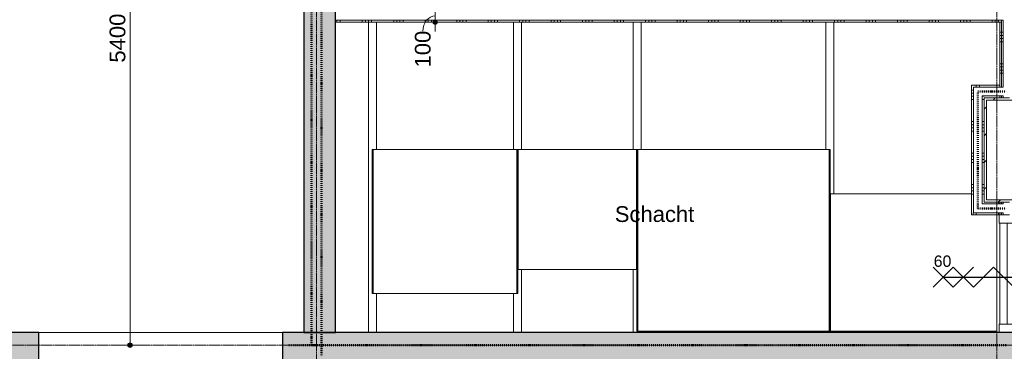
# Model space of a CAD drawing. Header units: millimetres. Extents: x 23523 to 72739, y 19604 to 59318.
# Tile 5 of 44: x 40871 to 48688, y 26951 to 29579. Entities that reach past the tile are written whole.
import ezdxf

# ---------------------------------------------------------------- set-up
doc = ezdxf.new("R2010")
doc.units = ezdxf.units.MM
for name, pattern in [('Dash dot', [15.875, 6.35, -4.7625, 0, -4.7625]), ('Hidden', [7.14375, 4.7625, -2.38125]), ('stramien', [22.225, 12.7, -3.175, 3.175, -3.175])]:
    doc.linetypes.add(name, pattern=pattern)
doc.layers.add('00_Algemeen', color=7, linetype='Continuous', lineweight=9, true_color=0x00a600)
for name, color, linetype, lineweight in [('00_Algemeen-50', 7, 'Continuous', 9), ('22_Metselwerk', 7, 'Continuous', 18), ('30_Kozijnen-ramen-deuren', 7, 'Continuous', 9), ('34_Beglazing', 7, 'Continuous', 9), ('42_Dekvloeren en vloersystemen', 7, 'Continuous', 9)]:
    doc.layers.add(name, color=color, linetype=linetype, lineweight=lineweight)
doc.styles.add('Arial', font='arial.ttf', dxfattribs={"height": 125})
doc.styles.add('Arial_5', font='arial.ttf', dxfattribs={"height": 90})
doc.dimstyles.new('00_AEE_maatvoering_2_5mm_1', dxfattribs={"dimscale": 304.8, "dimtxt": 127.532425, "dimasz": 0.459318, "dimexe": 0.246063, "dimexo": 0.0625, "dimgap": 0, "dimtad": 1, "dimdec": 0, "dimzin": 0, "dimdsep": 46, "dimtxsty": 'Arial', "dimblk1": 'DOTSMALL', "dimblk2": 'DOTSMALL', "dimsah": 1, "dimcen": 0.09, "dimdle": 0.246063, "dimazin": 0, "dimtfac": 1, "dimtdec": 4, "dimtix": 1, "dimtmove": 1, "dimatfit": 3, "dimfxl": 0.246063, "dimfxlon": 1, "dimtvp": 1, "dimtolj": 1, "dimtzin": 0, "dimarcsym": 2})
doc.dimstyles.new('00_AEE_maatvoering_2_5mm_2', dxfattribs={"dimscale": 304.8, "dimtxt": 127.532425, "dimasz": 0.459318, "dimexe": 0.246063, "dimexo": 0.0625, "dimgap": 0, "dimtad": 1, "dimdec": 0, "dimzin": 0, "dimdsep": 46, "dimtxsty": 'Arial', "dimblk1": 'DOTSMALL', "dimblk2": 'DOTSMALL', "dimsah": 1, "dimcen": 0.09, "dimdle": 0.246063, "dimazin": 0, "dimtfac": 1, "dimtdec": 4, "dimtix": 1, "dimtmove": 2, "dimatfit": 3, "dimfxl": 0.246063, "dimfxlon": 1, "dimtvp": 1, "dimtolj": 1, "dimtzin": 0, "dimarcsym": 2})
pattern_1 = [(1e-13, (48652.54, 28230), (-4e-13, 250), []), (1e-13, (48652.54, 28205), (-4e-13, 250), []), (1e-13, (48652.54, 28180), (-4e-13, 250), []), (1e-13, (48652.54, 28155), (-4e-13, 250), [])]
pattern_2 = [(180, (48527.54, 28697), (-3e-14, -250), []), (180, (48527.54, 28722), (-3e-14, -250), []), (180, (48527.54, 28747), (-3e-14, -250), []), (180, (48527.54, 28772), (-3e-14, -250), [])]
pattern_3 = [(90, (48640.04, 28034), (-250, 2e-14), []), (90, (48665.04, 28034), (-250, 2e-14), []), (90, (48690.04, 28034), (-250, 2e-14), []), (90, (48715.04, 28034), (-250, 2e-14), [])]

# ---------------------------------------------------------------- blocks, each defined once
blk = doc.blocks.new('Direct Shape - Basic Wall_NLRS_22_WA_beton prefab 250_gen_AT_800438-1202344-02 tweede verdieping - B')
at = {"layer": '22_Metselwerk', "lineweight": 9}
h = blk.add_hatch(color=256, dxfattribs=at)
h.paths.add_polyline_path([(10600, 125), (4825, 125), (4825, -125), (10600, -125)])
h.paths.add_polyline_path([(3225, -125), (3225, 125), (0, 125), (0, -125), (2546.2, -125)])
at = {"layer": '22_Metselwerk', "lineweight": 30}
for p, q in [((10600, 125), (4825, 125)), ((10600, -125), (10600, 125)), ((4825, -125), (10600, -125))]:
    blk.add_line(p, q, dxfattribs=at)
blk = doc.blocks.new('Direct Shape - Basic Wall_NLRS_22_WA_beton prefab 250_gen_AT_800440-1202346-02 tweede verdieping - B')
at = {"layer": '22_Metselwerk', "lineweight": 9}
h = blk.add_hatch(color=256, dxfattribs=at)
h.paths.add_polyline_path([(295.5, 125), (0, 125), (0, -125), (5870, -125), (5870, 125), (1619.4, 125)])
h.paths.add_polyline_path([(11150, 125), (7804, 125), (7804, -125), (11150, -125)])
at = {"layer": '22_Metselwerk', "lineweight": 30}
for p, q in [((5870, -125), (5870, 125)), ((7804, 125), (7804, -125)), ((0, -125), (5870, -125)), ((7804, -125), (11150, -125))]:
    blk.add_line(p, q, dxfattribs=at)
blk = doc.blocks.new('2410-10368 v1 - IFC-model constructie _zonder onderbouw_ _MM21228__ifc-1-02 tweede verdieping - B')
at = {"layer": '22_Metselwerk', "lineweight": 9}
for name, p, rotation in [('Direct Shape - Basic Wall_NLRS_22_WA_beton prefab 250_gen_AT_800438-1202344-02 tweede verdieping - B', (48625, 37700), 270), ('Direct Shape - Basic Wall_NLRS_22_WA_beton prefab 250_gen_AT_800440-1202346-02 tweede verdieping - B', (54200, 26975), 180)]:
    blk.add_blockref(name, p, dxfattribs=dict(at, rotation=rotation))
blk = doc.blocks.new('Direct Shape - Floor_NLRS_23_FL_roostervloer 25mm_826183-1200246-02 tweede verdieping - B')
at = {"layer": '42_Dekvloeren en vloersystemen'}
for p, q in [((51150, 28549.9), (52670, 28549.9)), ((51150, 27109.9), (51150, 28549.9)), ((52670, 28549.9), (52670, 27109.9)), ((52670, 27109.9), (51150, 27109.9))]:
    blk.add_line(p, q, dxfattribs=at)
blk = doc.blocks.new('Direct Shape - Floor_NLRS_23_FL_roostervloer 25mm_826190-1200248-02 tweede verdieping - B')
at = {"layer": '42_Dekvloeren en vloersystemen'}
for p, q in [((52680, 28199.9), (53800, 28199.9)), ((52680, 27109.9), (52680, 28199.9)), ((54000, 28034), (54000, 27109.9)), ((54000, 27109.9), (52680, 27109.9))]:
    blk.add_line(p, q, dxfattribs=at)
blk = doc.blocks.new('Direct Shape - 35_-B-Roostervloeren schachten-1200209-02 tweede verdieping - B')
at = {"layer": '30_Kozijnen-ramen-deuren'}
for p, q in [((-32, -500), (-32, -0.1)), ((32, -0.1), (32, -310)), ((-2.5, -310), (2.5, -310)), ((-2.5, -1450), (-2.5, -310)), ((2.5, -310), (2.5, -1450)), ((-32, -2460), (-32, -1450)), ((2.5, -1450), (-2.5, -1450)), ((32, -1450), (32, -2460)), ((-32, -2460), (32, -2460))]:
    blk.add_line(p, q, dxfattribs=at)
blk = doc.blocks.new('Direct Shape - IPE 120 lange aangelaste strip 1140mm beide kanten vrij_IPE 120 lange aangelaste strip 1140mm beide kanten vrij_826165-1200250-02 tweede verdieping - B')
blk.add_blockref('Direct Shape - 35_-B-Roostervloeren schachten-1200209-02 tweede verdieping - B', (0, 0))
blk = doc.blocks.new('Direct Shape - 35_-B-Roostervloeren schachten-V88-02 tweede verdieping - B')
at = {"layer": '30_Kozijnen-ramen-deuren'}
for p, q in [((-32, -310), (-32, -0.1)), ((32, -0.1), (32, -2460)), ((-2.5, -310), (2.5, -310)), ((-2.5, -1450), (-2.5, -310)), ((2.5, -310), (2.5, -1450)), ((-32, -2460), (-32, -1450)), ((2.5, -1450), (-2.5, -1450)), ((-32, -2460), (32, -2460))]:
    blk.add_line(p, q, dxfattribs=at)
blk = doc.blocks.new('Direct Shape - IPE 120 lange aangelaste strip 1140mm beide kanten vrij_IPE 120 lange aangelaste strip 1140mm beide kanten vrij_826164-1200252-02 tweede verdieping - B')
blk.add_blockref('Direct Shape - 35_-B-Roostervloeren schachten-V88-02 tweede verdieping - B', (0, 0))
blk = doc.blocks.new('Direct Shape - 35_-B-Roostervloeren schachten-1200201-02 tweede verdieping - B')
at = {"layer": '30_Kozijnen-ramen-deuren'}
for p, q in [((-32, -10), (-32, -0.1)), ((-2.5, -10), (2.5, -10)), ((-2.5, -1450), (-2.5, -10)), ((2.5, -10), (2.5, -1450)), ((32, -0.1), (32, -10)), ((-32, -2460), (-32, -1100)), ((2.5, -1450), (-2.5, -1450)), ((32, -1450), (32, -2460)), ((-32, -2460), (32, -2460))]:
    blk.add_line(p, q, dxfattribs=at)
blk = doc.blocks.new('Direct Shape - IPE 120 lange aangelaste strip 1440mm_IPE 120 lange aangelaste strip 1440mm_826166-1200254-02 tweede verdieping - B')
blk.add_blockref('Direct Shape - 35_-B-Roostervloeren schachten-1200201-02 tweede verdieping - B', (0, 0))
blk = doc.blocks.new('Direct Shape - 35_-B-Roostervloeren schachten-V89-02 tweede verdieping - B')
at = {"layer": '30_Kozijnen-ramen-deuren'}
for p, q in [((-32, -10), (-32, -0.1)), ((-2.5, -10), (2.5, -10)), ((-2.5, -1450), (-2.5, -10)), ((2.5, -10), (2.5, -1450)), ((32, -0.1), (32, -500)), ((-32, -2460), (-32, -1450)), ((2.5, -1450), (-2.5, -1450)), ((32, -1450), (32, -2460)), ((-32, -2460), (32, -2460))]:
    blk.add_line(p, q, dxfattribs=at)
blk = doc.blocks.new('Direct Shape - IPE 120 lange aangelaste strip 1440mm_IPE 120 lange aangelaste strip 1440mm_826163-1200256-02 tweede verdieping - B')
blk.add_blockref('Direct Shape - 35_-B-Roostervloeren schachten-V89-02 tweede verdieping - B', (0, 0))
blk = doc.blocks.new('Direct Shape - Floor_NLRS_23_FL_roostervloer 25mm_826175-1200258-02 tweede verdieping - B')
at = {"layer": '42_Dekvloeren en vloersystemen'}
for p, q in [((50200, 28549.9), (51140, 28549.9)), ((50200, 27599.9), (50200, 28549.9)), ((51140, 28549.9), (51140, 27599.9)), ((51140, 27599.9), (50200, 27599.9))]:
    blk.add_line(p, q, dxfattribs=at)
blk = doc.blocks.new('Direct Shape - Floor_NLRS_23_FL_roostervloer 25mm_826169-1200260-02 tweede verdieping - B')
at = {"layer": '42_Dekvloeren en vloersystemen'}
for p, q in [((49050, 28549.9), (50190, 28549.9)), ((49050, 27409.9), (49050, 28549.9)), ((50190, 28549.9), (50190, 27409.9)), ((50190, 27409.9), (49050, 27409.9))]:
    blk.add_line(p, q, dxfattribs=at)
blk = doc.blocks.new('35_-B-Roostervloeren schachten_ifc-1-02 tweede verdieping - B')
at = {"layer": '30_Kozijnen-ramen-deuren', "lineweight": 9, "rotation": 180}
for name, p in [('Direct Shape - IPE 120 lange aangelaste strip 1140mm beide kanten vrij_IPE 120 lange aangelaste strip 1140mm beide kanten vrij_826164-1200252-02 tweede verdieping - B', (49045, 27099.9)), ('Direct Shape - IPE 120 lange aangelaste strip 1140mm beide kanten vrij_IPE 120 lange aangelaste strip 1140mm beide kanten vrij_826165-1200250-02 tweede verdieping - B', (50195, 27099.9)), ('Direct Shape - IPE 120 lange aangelaste strip 1440mm_IPE 120 lange aangelaste strip 1440mm_826163-1200256-02 tweede verdieping - B', (51145, 27099.9)), ('Direct Shape - IPE 120 lange aangelaste strip 1440mm_IPE 120 lange aangelaste strip 1440mm_826166-1200254-02 tweede verdieping - B', (52675, 27099.9))]:
    blk.add_blockref(name, p, dxfattribs=at)
at = {"layer": '42_Dekvloeren en vloersystemen', "lineweight": 9}
for name in ['Direct Shape - Floor_NLRS_23_FL_roostervloer 25mm_826169-1200260-02 tweede verdieping - B', 'Direct Shape - Floor_NLRS_23_FL_roostervloer 25mm_826175-1200258-02 tweede verdieping - B', 'Direct Shape - Floor_NLRS_23_FL_roostervloer 25mm_826183-1200246-02 tweede verdieping - B', 'Direct Shape - Floor_NLRS_23_FL_roostervloer 25mm_826190-1200248-02 tweede verdieping - B']:
    blk.add_blockref(name, (0, 0), dxfattribs=at)
blk = doc.blocks.new('32_AEE_bsh_2022 - opbouw 790x790x225mm - 25m-8425834-02 tweede verdieping - B')
at = {"layer": '30_Kozijnen-ramen-deuren', "true_color": 0xc0c0c0}
h = blk.add_hatch(dxfattribs=at)
h.set_pattern_fill('FP_145', color=9, style=0, pattern_type=2)
h.set_pattern_definition([(135, (28547, -54075), (-106.066, -106.066), [])])
h.paths.add_polyline_path([(413, -175), (413, 50), (395, 50), (395, -157), (-395, -157), (-395, 50), (-413, 50), (-413, -175), (258.7, -175)])
at = {"layer": '34_Beglazing'}
for p, q in [((-395, 50), (-413, 50)), ((-395, -157), (-395, 50)), ((-395, 50), (395, 50)), ((413, 50), (395, 50)), ((395, 50), (395, -157)), ((395, -157), (-395, -157))]:
    blk.add_line(p, q, dxfattribs=at)
blk = doc.blocks.new('32_AEE_VO_FIX_Binnendeuren - D_800x2300_Toiletdeur vast_meranti-8437994-02 tweede verdieping - B')
at = {"layer": '30_Kozijnen-ramen-deuren', "true_color": 0xc0c0c0}
h = blk.add_hatch(dxfattribs=at)
h.set_pattern_fill('FP_173', color=9, style=0, pattern_type=2)
h.set_pattern_definition([(315, (-27567, 54075), (106.066, 106.066), [])])
h.paths.add_polyline_path([(-467, 57), (-467, -57), (-400, -57), (-400, 57), (-423, 57)])
h.paths.add_polyline_path([(400, -57), (467, -57), (467, 57), (400, 57), (400, -25)])
at = {"layer": '30_Kozijnen-ramen-deuren'}
for p, q in [((-467, 57), (-400, 57)), ((-400, 57), (-400, -57)), ((400, 57), (467, 57)), ((400, -57), (400, 57)), ((-400, -57), (-467, -57)), ((-400, -7), (400, -7)), ((-400, -57), (-400, -7)), ((400, -57), (-400, -57)), ((400, -7), (400, -57)), ((467, -57), (400, -57)), ((467, -50), (467, -57))]:
    blk.add_line(p, q, dxfattribs=at)
blk = doc.blocks.new('DIMBLOCK172-02 tweede verdieping - B')
at = {"layer": '00_Algemeen-50', "transparency": 16777216}
h = blk.add_hatch(color=256, dxfattribs=at)
edge = h.paths.add_edge_path()
edge.add_arc((44170.5, 29660), 17.5, 0, 360)
h = blk.add_hatch(color=256, dxfattribs=at)
edge = h.paths.add_edge_path()
edge.add_arc((44170.5, 29560), 17.5, 0, 360)
for p, q in [((44170.5, 29660), (44095.5, 29660)), ((44170.5, 29660), (44170.5, 29485)), ((44170.5, 29660), (44245.5, 29660)), ((44170.5, 29560), (44095.5, 29560)), ((44170.5, 29560), (44245.5, 29560))]:
    blk.add_line(p, q, dxfattribs=at)
for centre in [(44170.5, 29660), (44170.5, 29560)]:
    blk.add_circle(centre, 17.5, dxfattribs=at)
blk.add_ellipse((44170.5, 29489.1), major_axis=(0, 120.9), ratio=0.81122, start_param=0, end_param=1.570796, dxfattribs=at)
at = {"layer": '00_Algemeen-50', "color": 0, "transparency": 16777216, "insert": (44008.2, 29200.6), "char_height": 125, "width": 346.103, "attachment_point": 1, "rotation": 90, "line_spacing_factor": 0.941778, "style": 'Arial'}
blk.add_mtext('100', dxfattribs=at)
blk = doc.blocks.new('_DotSmall')
at = {"color": 0, "linetype": 'ByBlock', "const_width": 0.5}
blk.add_lwpolyline([(-0.0625, 0, 1), (0.0625, 0, 1)], format="xyb", close=True, dxfattribs=at)
blk = doc.blocks.new('DIMBLOCK195-02 tweede verdieping - B')
at = {"layer": '00_Algemeen-50', "transparency": 16777216}
h = blk.add_hatch(color=256, dxfattribs=at)
edge = h.paths.add_edge_path()
edge.add_arc((41747.2, 32400), 17.5, 0, 360)
h = blk.add_hatch(color=256, dxfattribs=at)
edge = h.paths.add_edge_path()
edge.add_arc((41747.2, 27000), 17.5, 0, 360)
for p, q in [((41747.2, 32400), (41672.2, 32400)), ((41747.2, 27000), (41747.2, 32400)), ((41747.2, 32400), (41822.2, 32400)), ((41747.2, 27000), (41672.2, 27000)), ((41747.2, 27000), (41822.2, 27000))]:
    blk.add_line(p, q, dxfattribs=at)
for centre in [(41747.2, 32400), (41747.2, 27000)]:
    blk.add_circle(centre, 17.5, dxfattribs=at)
at = {"layer": '00_Algemeen-50', "color": 0, "transparency": 16777216, "insert": (41584.9, 29239.1), "char_height": 125, "width": 461.471, "attachment_point": 1, "rotation": 90, "line_spacing_factor": 0.941778, "style": 'Arial'}
blk.add_mtext('5400', dxfattribs=at)

msp = doc.modelspace()

# ---------------------------------------------------------------- hatches: boundary and pattern name
at = {"layer": '22_Metselwerk', "lineweight": 9}
h = msp.add_hatch(dxfattribs=at)
h.set_pattern_fill('FP_27', color=256, angle=-270, style=0, pattern_type=2)
h.set_pattern_definition([(270, (45915.04, 29660), (250, 9e-13), []), (270, (45890.04, 29660), (250, 9e-13), []), (270, (45865.04, 29660), (250, 9e-13), []), (270, (45840.04, 29660), (250, 9e-13), [])])
h.paths.add_polyline_path([(48665, 29560), (48677.5, 29560), (48677.5, 29575), (43377.5, 29575), (43377.5, 29560), (48652.5, 29560)])
h = msp.add_hatch(dxfattribs=at)
h.set_pattern_fill('FP_26', color=256, angle=90, style=0, pattern_type=2)
h.set_pattern_definition(pattern_1)
h.paths.add_polyline_path([(48652.5, 28034), (48665, 28034), (48665, 28049), (48652.5, 28049)])
h.paths.add_polyline_path([(48665, 28119), (48665, 28134), (48652.5, 28134), (48652.5, 28119)])
h.paths.add_polyline_path([(48665, 28960), (48665, 28975), (48652.5, 28975), (48652.5, 28960)])
h.paths.add_polyline_path([(48665, 29045), (48665, 29560), (48652.5, 29560), (48652.5, 29045)])
h = msp.add_hatch(dxfattribs=at)
h.set_pattern_fill('FP_26', color=256, angle=90, style=0, pattern_type=2)
h.set_pattern_definition(pattern_1)
h.paths.add_polyline_path([(48677.5, 28034), (48677.5, 28049), (48665, 28049), (48665, 28034)])
h.paths.add_polyline_path([(48665, 28119), (48677.5, 28119), (48677.5, 28134), (48665, 28134)])
h.paths.add_polyline_path([(48665, 28960), (48677.5, 28960), (48677.5, 28975), (48665, 28975)])
h.paths.add_polyline_path([(48665, 29045), (48677.5, 29045), (48677.5, 29560), (48665, 29560), (48665, 29432.5)])
h = msp.add_hatch(dxfattribs=at)
h.set_pattern_fill('FP_170', color=256, angle=90, style=0, pattern_type=2)
h.set_pattern_definition(pattern_2)
h.paths.add_polyline_path([(48427.5, 28049), (48442.5, 28049), (48442.5, 29060), (48427.5, 29060), (48427.5, 28119)])
h = msp.add_hatch(dxfattribs=at)
h.set_pattern_fill('FP_171', color=256, angle=-270, style=0, pattern_type=2)
h.set_pattern_definition([(270, (48490.04, 29060), (250, 2e-14), []), (270, (48465.04, 29060), (250, 2e-14), []), (270, (48440.04, 29060), (250, 2e-14), []), (270, (48415.04, 29060), (250, 2e-14), [])])
h.paths.add_polyline_path([(48527.5, 29045), (48652.5, 29045), (48652.5, 29060), (48442.5, 29060), (48442.5, 29045), (48512.5, 29045)])
h = msp.add_hatch(dxfattribs=at)
h.set_pattern_fill('FP_170', color=256, angle=90, style=0, pattern_type=2)
h.set_pattern_definition(pattern_2)
h.paths.add_polyline_path([(48512.5, 28134), (48527.5, 28134), (48527.5, 28975), (48512.5, 28975), (48512.5, 28288.3)])
h = msp.add_hatch(dxfattribs=at)
h.set_pattern_fill('FP_172', color=256, angle=90, style=0, pattern_type=2)
h.set_pattern_definition(pattern_3)
h.paths.add_polyline_path([(48652.5, 28119), (48652.5, 28134), (48512.5, 28134), (48512.5, 28119), (48532, 28119)])
h = msp.add_hatch(dxfattribs=at)
h.set_pattern_fill('FP_172', color=256, angle=90, style=0, pattern_type=2)
h.set_pattern_definition(pattern_3)
h.paths.add_polyline_path([(48652.5, 28034), (48652.5, 28049), (48427.5, 28049), (48427.5, 28034), (48532, 28034)])

# ---------------------------------------------------------------- linework, layer by layer
at = {"layer": '00_Algemeen', "color": 150, "linetype": 'stramien', "true_color": 0x0080ff}
for p, q in [((43227.5, 20667.9), (43227.5, 59018.3)), ((48627.5, 20667.9), (48627.5, 59018.3)), ((72439, 27000), (23823.4, 27000))]:
    msp.add_line(p, q, dxfattribs=at)
at = {"layer": '00_Algemeen', "color": 5, "linetype": 'Dash dot', "lineweight": 50, "true_color": 0x0000ff}
msp.add_line((43267.5, 37885.8), (43267.5, 26910), dxfattribs=at)
at = {"layer": '00_Algemeen', "color": 96, "linetype": 'Dash dot', "lineweight": 50, "true_color": 0x008000}
for p, q in [((43187.5, 27000), (43187.5, 32600)), ((48477.5, 28084), (48477.5, 29010)), ((48477.5, 29010), (48702.5, 29010)), ((48477.5, 28084), (48702.5, 28084)), ((43007.5, 27000), (48702.5, 27000))]:
    msp.add_line(p, q, dxfattribs=at)
at = {"layer": '00_Algemeen', "color": 96, "lineweight": 25, "true_color": 0x008000}
for p, q in [((48282.5, 27458.5), (48122.5, 27618.5)), ((48122.5, 27458.5), (48282.5, 27618.5)), ((48442.5, 27458.5), (48282.5, 27618.5)), ((48282.5, 27458.5), (48442.5, 27618.5)), ((48602.5, 27618.5), (48442.5, 27458.5)), ((48762.5, 27458.5), (48602.5, 27618.5)), ((48202.5, 27538.5), (49642.5, 27538.5))]:
    msp.add_line(p, q, dxfattribs=at)
at = {"layer": '00_Algemeen', "color": 7, "linetype": 'Hidden'}
msp.add_line((42957.5, 27100), (41023.5, 27100), dxfattribs=at)
at = {"layer": '22_Metselwerk'}
for p, q in [((43377.5, 29645), (43377.5, 29575)), ((48677.5, 29575), (43377.5, 29575)), ((48677.5, 29575), (48677.5, 29045)), ((48442.5, 28049), (48442.5, 29045)), ((48677.5, 29045), (48442.5, 29045)), ((48512.5, 28119), (48512.5, 28975)), ((48677.5, 28975), (48512.5, 28975)), ((48677.5, 28975), (48677.5, 28960)), ((48677.5, 28960), (48727.5, 28960)), ((48677.5, 28119), (48512.5, 28119)), ((48727.5, 28134), (48677.5, 28134)), ((48677.5, 28134), (48677.5, 28119)), ((48677.5, 28049), (48442.5, 28049)), ((48677.5, 28049), (48677.5, 28034)), ((48677.5, 28034), (48727.5, 28034))]:
    msp.add_line(p, q, dxfattribs=at)
at = {"layer": '22_Metselwerk', "lineweight": 9}
for p, q in [((43377.5, 29575), (43377.5, 29560)), ((43377.5, 29560), (48665, 29560)), ((48652.5, 29560), (48652.5, 29045)), ((48665, 29560), (48665, 29045)), ((48427.5, 29060), (48427.5, 28034)), ((48652.5, 29060), (48427.5, 29060)), ((48527.5, 28134), (48527.5, 28960)), ((48527.5, 28960), (48677.5, 28960)), ((48652.5, 28960), (48652.5, 28975)), ((48665, 28975), (48665, 28960)), ((48677.5, 28134), (48527.5, 28134)), ((48652.5, 28119), (48652.5, 28134)), ((48665, 28134), (48665, 28119)), ((48427.5, 28034), (48677.5, 28034)), ((48652.5, 28034), (48652.5, 28049)), ((48665, 28049), (48665, 28034))]:
    msp.add_line(p, q, dxfattribs=at)
at = {"layer": '42_Dekvloeren en vloersystemen'}
msp.add_line((48652.5, 27967), (48652.5, 27167), dxfattribs=at)

# ---------------------------------------------------------------- block references
at = {"lineweight": 5}
for name in ['2410-10368 v1 - IFC-model constructie _zonder onderbouw_ _MM21228__ifc-1-02 tweede verdieping - B', '35_-B-Roostervloeren schachten_ifc-1-02 tweede verdieping - B']:
    msp.add_blockref(name, (-5372.5, 0), dxfattribs=at)
at = {"layer": '30_Kozijnen-ramen-deuren'}
for name, p, rotation in [('32_AEE_bsh_2022 - opbouw 790x790x225mm - 25m-8425834-02 tweede verdieping - B', (48702.5, 28547), 269.9999999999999), ('32_AEE_VO_FIX_Binnendeuren - D_800x2300_Toiletdeur vast_meranti-8437994-02 tweede verdieping - B', (48702.5, 27567), 89.99999999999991)]:
    msp.add_blockref(name, p, dxfattribs=dict(at, rotation=rotation))

# ---------------------------------------------------------------- texts
at = {"layer": '00_Algemeen', "color": 7, "lineweight": 18, "attachment_point": 1}
for s, insert, char_height, width, style in [('Schacht', (45595.5, 28101.1), 125, 757.595, 'Arial'), ('60', (48127.3, 27710.4), 90, 168.354, 'Arial_5')]:
    msp.add_mtext(s, dxfattribs=dict(at, insert=insert, char_height=char_height, width=width, style=style))

# ---------------------------------------------------------------- dimensions: what is measured, and where the dimension line sits
at = {"layer": '00_Algemeen', "color": 7}
for base, p1, p2, dimstyle, override, picture, middle in [((41747.2, 32400), (41672.2, 27000), (41672.2, 32400), '00_AEE_maatvoering_2_5mm_2', {"dimpost": '<>', "dimfxl": 5400}, 'DIMBLOCK195-02 tweede verdieping - B', (41668.3, 29469.8)), ((44170.5, 29560), (44245.5, 29660), (44245.5, 29560), '00_AEE_maatvoering_2_5mm_1', {"dimpost": '<>', "dimfxl": 100}, 'DIMBLOCK172-02 tweede verdieping - B', (44091.5, 29373.7))]:
    dim = msp.add_linear_dim(base=base, p1=p1, p2=p2, angle=90, dimstyle=dimstyle, override=override, dxfattribs=at)
    dim.commit()
    dim.dimension.update_dxf_attribs({"geometry": picture, "text_midpoint": middle, "dimtype": 160, "text_rotation": 90})

doc.saveas('drawing.dxf')
